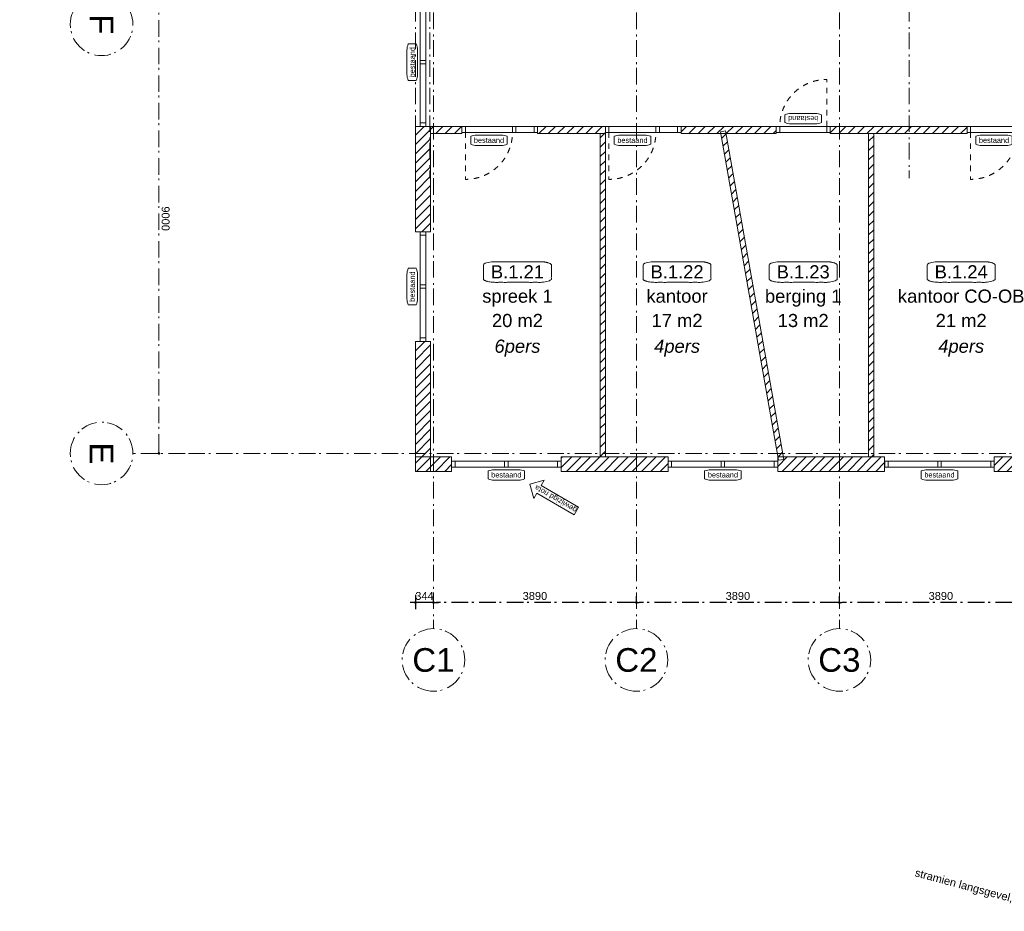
# Model space of a CAD drawing. Header units: millimetres. Extents: x -62314 to 79800, y -34032 to 28340.
# Tile 1 of 256: x -24233 to -5362, y -13410 to 3678. Entities that reach past the tile are written whole.
import ezdxf
from ezdxf.enums import TextEntityAlignment as Align

# ---------------------------------------------------------------- set-up
doc = ezdxf.new("R2010")
doc.units = ezdxf.units.MM
doc.header["$LTSCALE"] = 508
doc.header["$PDMODE"] = 1
doc.header["$PDSIZE"] = -2
doc.linetypes.add('Dash Style-1', pattern=[0.41664, 0.20828, -0.20836])
doc.linetypes.add('Dash Style-6', pattern=[1.04164, 0.625, -0.20828, 0.06943, -0.13893])
doc.layers.get('0').update_dxf_attribs({"lineweight": 0})
doc.layers.get('DEFPOINTS').update_dxf_attribs({"lineweight": 0})
for name, color, linetype, lineweight in [('(00) tekening-lijn draairichting', 7, 'Dash Style-1', 0), ('(00) tekening-merk kozijn', 40, 'Continuous', 0), ('(00) tekening-stramien-algemeen', 7, 'Dash Style-6', 0), ('(00) tekening-wijzigingspijl', 142, 'Continuous', 0), ('(00) tekst-ruimtenummer-algemeen', 8, 'Continuous', 0), ('(00) tekst-ruimtenummer-gradering', 8, 'Continuous', 0), ('(21) buitenwanden-bestaand', 7, 'Continuous', 0), ('(22) binnenwanden-X bestaand', 7, 'Continuous', 0), ('None', 7, 'Continuous', 0)]:
    doc.layers.add(name, color=color, linetype=linetype, lineweight=lineweight)
doc.styles.add('Arial', font='Arial')
doc.styles.add('Arial Italic (italic)', font='Arial Italic')
doc.styles.add('Helvetica', font='Helvetica')
doc.dimstyles.new('KE __', dxfattribs={"dimtxt": 151.308594, "dimasz": 50.074463, "dimexe": 125, "dimexo": 500, "dimgap": 25, "dimtad": 1, "dimdec": 1, "dimtxsty": 'Helvetica', "dimblk": 'DOT', "dimblk1": 'DOT', "dimblk2": 'DOT', "dimcen": 0, "dimdle": 100, "dimazin": 0, "dimtfac": 0.8, "dimtdec": 1, "dimtix": 1, "dimtmove": 0, "dimatfit": 0, "dimldrblk": 'DOT', "dimfxl": 150, "dimfxlon": 1, "dimfrac": 2, "dimtolj": 1, "dimarcsym": 0})
pattern_1 = [(45, (163395.98, 42314.6), (-89.80256, 89.80256), [])]

# ---------------------------------------------------------------- blocks, each defined once
blk = doc.blocks.new('(00)-1-ruimtenummer-200')
at = {"layer": '(00) tekst-ruimtenummer-algemeen', "color": 17, "lineweight": 0, "transparency": 33554687}
blk.add_open_spline([(433, 618), (491, 618), (592, 600), (650, 570), (650, 420), (650, 271), (592, 241), (491, 223), (0, 223), (-491, 223), (-592, 241), (-650, 271), (-650, 420), (-650, 570), (-592, 600), (-491, 618), (-15, 618), (433, 618)], degree=2, knots=[0, 0, 0, 0.013296, 0.026591, 0.039887, 0.251662, 0.264958, 0.278253, 0.291549, 0.503324, 0.51662, 0.529915, 0.543211, 0.754986, 0.768281, 0.781577, 0.794873, 1, 1, 1], dxfattribs=at)
at = {"layer": 'None', "color": 7, "linetype": 'Continuous', "lineweight": 0}
blk.add_point((0, 0), dxfattribs=at)
at = {"layer": '(00) tekst-ruimtenummer-algemeen', "color": 17, "transparency": 33554687, "style": 'Arial'}
for tag, p in [('nummer', (0, 223)), ('naam', (0, -243)), ('oppervlak', (0, -710))]:
    blk.add_attdef(tag, text='', height=252, dxfattribs=at).set_placement(p, align=Align.BOTTOM_CENTER)
at = {"layer": '(00) tekst-ruimtenummer-gradering', "color": 17, "transparency": 33554687, "style": 'Arial Italic (italic)'}
blk.add_attdef('personen', text='', height=252, dxfattribs=at).set_placement((0, -875), align=Align.TOP_CENTER)
at = {"layer": 'None', "color": 0, "flags": 1}
blk.add_attdef('klasse', (-1353, -1668), '', height=252, dxfattribs=at)
blk = doc.blocks.new('00-merk kozijn')
at = {"layer": '(00) tekening-merk kozijn', "color": 2, "lineweight": 0, "transparency": 33554687, "flags": 128}
blk.add_lwpolyline([(233, 50, 0.105357), (349, 75), (350, 75), (350, 225), (349, 225, 0.105357), (233, 250), (-233, 250, 0.105357), (-349, 225), (-350, 225), (-350, 75), (-349, 75, 0.105357), (-233, 50)], format="xyb", close=True, dxfattribs=at)
at = {"layer": 'None', "color": 7, "linetype": 'Continuous', "lineweight": 0, "transparency": 33554687}
blk.add_point((0, 0), dxfattribs=at)
at = {"layer": '(00) tekening-merk kozijn', "color": 2, "transparency": 33554687, "style": 'Arial'}
blk.add_attdef('MERK', text='', height=101, dxfattribs=at).set_placement((0, 150), align=Align.MIDDLE_CENTER)
blk = doc.blocks.new('Group-19-1')
at = {"layer": '(00) tekening-lijn draairichting', "color": 17, "lineweight": 0, "transparency": 33554687, "flags": 128}
blk.add_lwpolyline([(-179085, -40797), (-179085, -41697, 0.414214), (-178185, -40797)], format="xyb", close=True, dxfattribs=at)
at = {"layer": 'None', "color": 17, "lineweight": 0, "transparency": 33554687, "flags": 128}
for points in [[(-179152, -40683), (-179085, -40683), (-179085, -40797), (-179152, -40797)], [(-179085, -40683), (-178185, -40683), (-178185, -40797), (-179085, -40797)], [(-178185, -40683), (-178118, -40683), (-178118, -40797), (-178185, -40797)], [(-178118, -40683), (-177769, -40683), (-177769, -40797), (-178118, -40797)], [(-177769, -40683), (-177702, -40683), (-177702, -40797), (-177769, -40797)]]:
    blk.add_lwpolyline(points, close=True, dxfattribs=at)
at = {"layer": '(00) tekening-merk kozijn', "color": 1, "transparency": 33554687}
ref = blk.add_blockref('00-merk kozijn', (-178635, -40797), dxfattribs=dict(at, rotation=180))
ref.add_attrib('MERK', 'bestaand', dxfattribs={"color": 2, "transparency": 33554687, "height": 100.7, "style": 'Arial'}).set_placement((-178635, -40947), align=Align.MIDDLE_CENTER)
blk = doc.blocks.new('Group-20-1')
at = {"layer": '(00) tekening-lijn draairichting', "color": 17, "lineweight": 0, "transparency": 33554687, "flags": 128}
blk.add_lwpolyline([(-176335, -40797), (-176335, -41697, 0.414214), (-175435, -40797)], format="xyb", close=True, dxfattribs=at)
at = {"layer": 'None', "color": 17, "lineweight": 0, "transparency": 33554687, "flags": 128}
for points in [[(-176402, -40683), (-176335, -40683), (-176335, -40797), (-176402, -40797)], [(-176335, -40683), (-175435, -40683), (-175435, -40797), (-176335, -40797)], [(-175435, -40683), (-175368, -40683), (-175368, -40797), (-175435, -40797)], [(-175368, -40683), (-175019, -40683), (-175019, -40797), (-175368, -40797)], [(-175019, -40683), (-174952, -40683), (-174952, -40797), (-175019, -40797)]]:
    blk.add_lwpolyline(points, close=True, dxfattribs=at)
at = {"layer": '(00) tekening-merk kozijn', "color": 1, "transparency": 33554687}
ref = blk.add_blockref('00-merk kozijn', (-175885, -40797), dxfattribs=dict(at, rotation=180))
ref.add_attrib('MERK', 'bestaand', dxfattribs={"color": 2, "transparency": 33554687, "height": 100.7, "style": 'Arial'}).set_placement((-175885, -40947), align=Align.MIDDLE_CENTER)
blk = doc.blocks.new('Group-21-1')
at = {"layer": '(00) tekening-lijn draairichting', "color": 17, "lineweight": 0, "transparency": 33554687, "flags": 128}
blk.add_lwpolyline([(-169405, -40797), (-169405, -41697, 0.414214), (-168505, -40797)], format="xyb", close=True, dxfattribs=at)
at = {"layer": 'None', "color": 17, "lineweight": 0, "transparency": 33554687, "flags": 128}
for points in [[(-169472, -40683), (-169405, -40683), (-169405, -40797), (-169472, -40797)], [(-169405, -40683), (-168505, -40683), (-168505, -40797), (-169405, -40797)], [(-168505, -40683), (-168438, -40683), (-168438, -40797), (-168505, -40797)], [(-168438, -40683), (-167923, -40683), (-167923, -40797), (-168438, -40797)], [(-167923, -40683), (-167856, -40683), (-167856, -40797), (-167923, -40797)], [(-167856, -40683), (-167742, -40683), (-167742, -40797), (-167856, -40797)], [(-167856, -40797), (-167742, -40797), (-167742, -40864), (-167856, -40864)], [(-167856, -40864), (-167742, -40864), (-167742, -44632), (-167856, -44632)], [(-167856, -41734), (-167742, -41734), (-167742, -41801), (-167856, -41801)], [(-167856, -43665), (-167742, -43665), (-167742, -43732), (-167856, -43732)], [(-167856, -44632), (-167742, -44632), (-167742, -44699), (-167856, -44699)]]:
    blk.add_lwpolyline(points, close=True, dxfattribs=at)
at = {"layer": '(00) tekening-merk kozijn', "color": 1, "transparency": 33554687}
ref = blk.add_blockref('00-merk kozijn', (-168955, -40797), dxfattribs=dict(at, rotation=180))
ref.add_attrib('MERK', 'bestaand', dxfattribs={"color": 2, "transparency": 33554687, "height": 100.7, "style": 'Arial'}).set_placement((-168955, -40947), align=Align.MIDDLE_CENTER)
blk = doc.blocks.new('bi-BESTAAND-01')
at = {"layer": '(00) tekening-lijn draairichting', "color": 17, "lineweight": 0, "transparency": 33554687, "flags": 128}
blk.add_lwpolyline([(67, -114), (67, -1014, 0.414214), (967, -114)], format="xyb", close=True, dxfattribs=at)
at = {"layer": 'None', "color": 17, "lineweight": 0, "transparency": 33554687, "flags": 128}
for points in [[(0, 0), (67, 0), (67, -114), (0, -114)], [(67, 0), (967, 0), (967, -114), (67, -114)], [(967, 0), (1034, 0), (1034, -114), (967, -114)]]:
    blk.add_lwpolyline(points, close=True, dxfattribs=at)
at = {"layer": '(00) tekening-merk kozijn', "color": 1, "transparency": 33554687}
ref = blk.add_blockref('00-merk kozijn', (517, -114), dxfattribs=dict(at, rotation=180))
ref.add_attrib('MERK', 'bestaand', dxfattribs={"color": 2, "transparency": 33554687, "height": 100.7, "style": 'Arial'}).set_placement((517, -264), align=Align.MIDDLE_CENTER)
blk = doc.blocks.new('Group-28-1')
at = {"layer": 'None', "color": 17, "transparency": 33554687, "rotation": 180}
blk.add_blockref('bi-BESTAAND-01', (-172095, -40797), dxfattribs=at)
at = {"layer": 'None', "color": 17, "transparency": 33554687}
for name in ['Group-19-1', 'Group-20-1', 'Group-21-1']:
    blk.add_blockref(name, (0, 0), dxfattribs=at)
blk = doc.blocks.new('Group-32-1')
at = {"layer": 'None', "color": 17, "lineweight": 0, "transparency": 33554687, "flags": 128}
for points in [[(-179956, -40683), (-179956, -38220), (-179842, -38220), (-179842, -40683)], [(-179956, -38287), (-179956, -38220), (-179842, -38220), (-179842, -38287)], [(-179956, -39485), (-179956, -39418), (-179842, -39418), (-179842, -39485)], [(-179956, -40683), (-179956, -40616), (-179842, -40616), (-179842, -40683)]]:
    blk.add_lwpolyline(points, close=True, dxfattribs=at)
at = {"layer": '(00) tekening-merk kozijn', "color": 1, "transparency": 33554687, "rotation": 90}
blk.add_blockref('00-merk kozijn', (-179956, -39451), dxfattribs=at).add_auto_attribs({'MERK': 'bestaand'})
blk = doc.blocks.new('Group-33-1')
at = {"layer": 'None', "color": 17, "lineweight": 0, "transparency": 33554687, "flags": 128}
for points in [[(-179956, -44802), (-179956, -42702), (-179842, -42702), (-179842, -44802)], [(-179956, -42769), (-179956, -42702), (-179842, -42702), (-179842, -42769)], [(-179956, -43785), (-179956, -43718), (-179842, -43718), (-179842, -43785)], [(-179956, -44802), (-179956, -44735), (-179842, -44735), (-179842, -44802)]]:
    blk.add_lwpolyline(points, close=True, dxfattribs=at)
at = {"layer": '(00) tekening-merk kozijn', "color": 1, "transparency": 33554687, "rotation": 90}
blk.add_blockref('00-merk kozijn', (-179956, -43752), dxfattribs=at).add_auto_attribs({'MERK': 'bestaand'})
blk = doc.blocks.new('Group-34-1')
at = {"layer": 'None', "color": 17, "lineweight": 0, "transparency": 33554687, "flags": 128}
for points in [[(-175201, -47097), (-173101, -47097), (-173101, -47211), (-175201, -47211)], [(-175201, -47097), (-175134, -47097), (-175134, -47211), (-175201, -47211)], [(-174185, -47097), (-174118, -47097), (-174118, -47211), (-174185, -47211)], [(-173168, -47097), (-173101, -47097), (-173101, -47211), (-173168, -47211)]]:
    blk.add_lwpolyline(points, close=True, dxfattribs=at)
at = {"layer": '(00) tekening-merk kozijn', "color": 1, "transparency": 33554687}
ref = blk.add_blockref('00-merk kozijn', (-174151, -47211), dxfattribs=dict(at, rotation=180))
ref.add_attrib('MERK', 'bestaand', dxfattribs={"color": 2, "transparency": 33554687, "height": 100.7, "style": 'Arial'}).set_placement((-174151, -47360), align=Align.MIDDLE_CENTER)
blk = doc.blocks.new('Group-35-1')
at = {"layer": 'None', "color": 17, "lineweight": 0, "transparency": 33554687, "flags": 128}
for points in [[(-171051, -47097), (-168951, -47097), (-168951, -47211), (-171051, -47211)], [(-171051, -47097), (-170984, -47097), (-170984, -47211), (-171051, -47211)], [(-170035, -47097), (-169968, -47097), (-169968, -47211), (-170035, -47211)], [(-169018, -47097), (-168951, -47097), (-168951, -47211), (-169018, -47211)]]:
    blk.add_lwpolyline(points, close=True, dxfattribs=at)
at = {"layer": '(00) tekening-merk kozijn', "color": 1, "transparency": 33554687}
ref = blk.add_blockref('00-merk kozijn', (-170001, -47211), dxfattribs=dict(at, rotation=180))
ref.add_attrib('MERK', 'bestaand', dxfattribs={"color": 2, "transparency": 33554687, "height": 100.7, "style": 'Arial'}).set_placement((-170001, -47360), align=Align.MIDDLE_CENTER)
blk = doc.blocks.new('Group-175-1')
at = {"layer": 'None', "color": 17, "lineweight": 0, "transparency": 33554687, "flags": 128}
for points in [[(-179352, -47097), (-177252, -47097), (-177252, -47211), (-179352, -47211)], [(-179352, -47097), (-179285, -47097), (-179285, -47211), (-179352, -47211)], [(-178335, -47097), (-178268, -47097), (-178268, -47211), (-178335, -47211)], [(-177319, -47097), (-177252, -47097), (-177252, -47211), (-177319, -47211)]]:
    blk.add_lwpolyline(points, close=True, dxfattribs=at)
at = {"layer": '(00) tekening-merk kozijn', "color": 1, "transparency": 33554687}
ref = blk.add_blockref('00-merk kozijn', (-178302, -47211), dxfattribs=dict(at, rotation=180))
ref.add_attrib('MERK', 'bestaand', dxfattribs={"color": 2, "transparency": 33554687, "height": 100.7, "style": 'Arial'}).set_placement((-178302, -47360), align=Align.MIDDLE_CENTER)
blk = doc.blocks.new('wijzigingspijl-100')
at = {"layer": '(00) tekening-wijzigingspijl', "color": 1, "lineweight": 0, "flags": 128}
blk.add_lwpolyline([(-1031, -85), (-1031, 87), (-203, 87), (-203, 203), (0, 0), (-203, -201), (-203, -85)], close=True, dxfattribs=at)
at = {"layer": '(00) tekening-wijzigingspijl', "color": 1, "style": 'Arial'}
blk.add_attdef('hoofdveld', text='', height=102, dxfattribs=at).set_placement((-573, 1), align=Align.MIDDLE_CENTER)
blk.add_attdef('subveld', text='', height=75.5, dxfattribs=at).set_placement((-1031, -246), align=Align.MIDDLE_LEFT)
blk = doc.blocks.new('stramien langs gevel blok B')
at = {"layer": 'None', "color": 17, "transparency": 33554687, "insert": (-3550.9, -405.8), "char_height": 151.309, "attachment_point": 1, "line_spacing_factor": 0.834288, "style": 'Helvetica'}
blk.add_mtext('stramien langsgevel, blok B', dxfattribs=at)
blk = doc.blocks.new('Stramien blok B')
at = {"layer": 'None', "color": 17, "transparency": 33554687}
blk.add_blockref('stramien langs gevel blok B', (0, -13578.9), dxfattribs=at)
blk = doc.blocks.new('_Dot')
at = {"color": 0, "linetype": 'ByBlock', "lineweight": -2}
blk.add_line((-0.5, 0), (-1, 0), dxfattribs=at)
at = {"color": 0, "linetype": 'ByBlock', "const_width": 0.5}
blk.add_lwpolyline([(-0.25, 0, 1), (0.25, 0, 1)], format="xyb", close=True, dxfattribs=at)
blk = doc.blocks.new('*D392')
at = {"layer": '(00) tekening-stramien-algemeen', "color": 0, "lineweight": -2, "transparency": 33554687}
for p, q in [((1, -500), (1, -375)), ((323, -500), (323, -375)), ((-49, -500), (-99, -500)), ((323, -500), (1, -500)), ((373, -500), (423, -500))]:
    blk.add_line(p, q, dxfattribs=at)
at = {"layer": 'DEFPOINTS', "color": 0, "transparency": 33554687}
for p in [(1, -500), (1, -1000), (323, -1000)]:
    blk.add_point(p, dxfattribs=at)
at = {"layer": '(00) tekening-stramien-algemeen', "color": 0, "lineweight": -2, "xscale": 50.07446289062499, "yscale": 50.07446289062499, "zscale": 50.07446289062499}
blk.add_blockref('_Dot', (1, -500), dxfattribs=at)
at = {"layer": '(00) tekening-stramien-algemeen', "color": 0, "lineweight": -2, "xscale": 50.07446289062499, "yscale": 50.07446289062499, "zscale": 50.07446289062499, "rotation": 180}
blk.add_blockref('_Dot', (323, -500), dxfattribs=at)
at = {"layer": '(00) tekening-stramien-algemeen', "color": 0, "lineweight": 0, "transparency": 33554687, "insert": (162, -374), "char_height": 151.3, "attachment_point": 5, "style": 'Helvetica'}
blk.add_mtext('\\A1;321', dxfattribs=at)
blk = doc.blocks.new('00-stramienbol')
at = {"layer": '(00) tekening-stramien-algemeen', "color": 2, "lineweight": 0, "transparency": 33554687, "flags": 128}
blk.add_lwpolyline([(0, 600), (59, 597), (117, 588), (174, 574), (230, 554), (283, 529), (333, 499), (381, 464), (424, 424), (464, 381), (499, 333), (529, 283), (554, 230), (574, 174), (588, 117), (597, 59), (600, 0), (597, -59), (588, -117), (574, -174), (554, -230), (529, -283), (499, -333), (464, -381), (424, -424), (381, -464), (333, -499), (283, -529), (230, -554), (174, -574), (117, -588), (59, -597), (0, -600), (-59, -597), (-117, -588), (-174, -574), (-230, -554), (-283, -529), (-333, -499), (-381, -464), (-424, -424), (-464, -381), (-499, -333), (-529, -283), (-554, -230), (-574, -174), (-588, -117), (-597, -59), (-600, 0), (-597, 59), (-588, 117), (-574, 174), (-554, 230), (-529, 283), (-499, 333), (-464, 381), (-424, 424), (-381, 464), (-333, 499), (-283, 529), (-230, 554), (-174, 574), (-117, 588), (-59, 597)], close=True, dxfattribs=at)
at = {"layer": '(00) tekening-stramien-algemeen', "color": 7, "linetype": 'Continuous', "lineweight": 0, "transparency": 33554687}
for p in [(0, 600), (-600, 0), (0, 0), (600, 0), (0, -600)]:
    blk.add_point(p, dxfattribs=at)
at = {"layer": '(00) tekening-stramien-algemeen', "color": 2, "transparency": 33554687, "style": 'Arial'}
blk.add_attdef('hoofdveld', text='', height=453, dxfattribs=at).set_placement((0, 0), align=Align.MIDDLE_CENTER)
at = {"layer": 'None', "color": 0, "flags": 1}
for tag, p in [('subveld_1', (-600, -1416)), ('subveld_2', (-600, -2231))]:
    blk.add_attdef(tag, p, '', height=453, dxfattribs=at)
blk = doc.blocks.new('*D393')
at = {"layer": '(00) tekening-stramien-algemeen', "color": 0, "lineweight": -2, "transparency": 33554687}
for p, q in [((323, -500), (323, -375)), ((5362, -250), (5362, -375)), ((5312, -500), (373, -500))]:
    blk.add_line(p, q, dxfattribs=at)
at = {"layer": 'DEFPOINTS', "color": 0, "transparency": 33554687}
for p in [(323, -500), (5362, -750), (323, -1000)]:
    blk.add_point(p, dxfattribs=at)
at = {"layer": '(00) tekening-stramien-algemeen', "color": 0, "lineweight": -2, "xscale": 50.07446289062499, "yscale": 50.07446289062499, "zscale": 50.07446289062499, "rotation": 180}
blk.add_blockref('_Dot', (323, -500), dxfattribs=at)
at = {"layer": '(00) tekening-stramien-algemeen', "color": 0, "lineweight": -2, "xscale": 50.07446289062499, "yscale": 50.07446289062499, "zscale": 50.07446289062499}
blk.add_blockref('_Dot', (5362, -500), dxfattribs=at)
at = {"layer": '(00) tekening-stramien-algemeen', "color": 0, "lineweight": 0, "transparency": 33554687, "insert": (2842, -374), "char_height": 151.3, "attachment_point": 5, "style": 'Helvetica'}
blk.add_mtext('\\A1;5039', dxfattribs=at)
blk = doc.blocks.new('*D394')
at = {"layer": '(00) tekening-stramien-algemeen', "color": 0, "lineweight": -2, "transparency": 33554687}
for p, q in [((10612, -250), (10612, -375)), ((15862, -500), (15862, -375)), ((15812, -500), (10662, -500))]:
    blk.add_line(p, q, dxfattribs=at)
at = {"layer": 'DEFPOINTS', "color": 0, "transparency": 33554687}
for p in [(10612, -500), (10612, -750), (15862, -1000)]:
    blk.add_point(p, dxfattribs=at)
at = {"layer": '(00) tekening-stramien-algemeen', "color": 0, "lineweight": -2, "xscale": 50.07446289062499, "yscale": 50.07446289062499, "zscale": 50.07446289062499, "rotation": 180}
blk.add_blockref('_Dot', (10612, -500), dxfattribs=at)
at = {"layer": '(00) tekening-stramien-algemeen', "color": 0, "lineweight": -2, "xscale": 50.07446289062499, "yscale": 50.07446289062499, "zscale": 50.07446289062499}
blk.add_blockref('_Dot', (15862, -500), dxfattribs=at)
at = {"layer": '(00) tekening-stramien-algemeen', "color": 0, "lineweight": 0, "transparency": 33554687, "insert": (13237, -374), "char_height": 151.3, "attachment_point": 5, "style": 'Helvetica'}
blk.add_mtext('\\A1;5250', dxfattribs=at)
blk = doc.blocks.new('*D395')
at = {"layer": '(00) tekening-stramien-algemeen', "color": 0, "lineweight": -2, "transparency": 33554687}
for p, q in [((16112, -650), (16112, -375)), ((16272, -250), (16272, -375)), ((16062, -500), (16012, -500)), ((16272, -500), (16112, -500)), ((16322, -500), (16372, -500))]:
    blk.add_line(p, q, dxfattribs=at)
at = {"layer": 'DEFPOINTS', "color": 0, "transparency": 33554687}
for p in [(16112, -500), (16272, -750), (16112, -1969)]:
    blk.add_point(p, dxfattribs=at)
at = {"layer": '(00) tekening-stramien-algemeen', "color": 0, "lineweight": -2, "xscale": 50.07446289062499, "yscale": 50.07446289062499, "zscale": 50.07446289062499}
blk.add_blockref('_Dot', (16112, -500), dxfattribs=at)
at = {"layer": '(00) tekening-stramien-algemeen', "color": 0, "lineweight": -2, "xscale": 50.07446289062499, "yscale": 50.07446289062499, "zscale": 50.07446289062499, "rotation": 180}
blk.add_blockref('_Dot', (16272, -500), dxfattribs=at)
at = {"layer": '(00) tekening-stramien-algemeen', "color": 0, "lineweight": 0, "transparency": 33554687, "insert": (16448, -345), "char_height": 151.3, "attachment_point": 5, "style": 'Helvetica'}
blk.add_mtext('\\A1;160', dxfattribs=at)
blk = doc.blocks.new('*D396')
at = {"layer": '(00) tekening-stramien-algemeen', "color": 0, "lineweight": -2, "transparency": 33554687}
for p, q in [((16272, -500), (16272, -625)), ((25222, -500), (16322, -500)), ((25272, -500), (25272, -625))]:
    blk.add_line(p, q, dxfattribs=at)
at = {"layer": 'DEFPOINTS', "color": 0, "transparency": 33554687}
for p in [(25272, 0), (16272, 0), (16272, -500)]:
    blk.add_point(p, dxfattribs=at)
at = {"layer": '(00) tekening-stramien-algemeen', "color": 0, "lineweight": -2, "xscale": 50.07446289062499, "yscale": 50.07446289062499, "zscale": 50.07446289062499, "rotation": 180}
blk.add_blockref('_Dot', (16272, -500), dxfattribs=at)
at = {"layer": '(00) tekening-stramien-algemeen', "color": 0, "lineweight": -2, "xscale": 50.07446289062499, "yscale": 50.07446289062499, "zscale": 50.07446289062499}
blk.add_blockref('_Dot', (25272, -500), dxfattribs=at)
at = {"layer": '(00) tekening-stramien-algemeen', "color": 0, "lineweight": 0, "transparency": 33554687, "insert": (20772, -374), "char_height": 151.3, "attachment_point": 5, "style": 'Helvetica'}
blk.add_mtext('\\A1;9000', dxfattribs=at)
blk = doc.blocks.new('*D397')
at = {"layer": '(00) tekening-stramien-algemeen', "color": 0, "lineweight": -2, "transparency": 33554687}
for p, q in [((15862, -340), (15862, -375)), ((16112, -650), (16112, -375)), ((15812, -500), (15762, -500)), ((15862, -500), (16112, -500)), ((16162, -500), (16212, -500))]:
    blk.add_line(p, q, dxfattribs=at)
at = {"layer": 'DEFPOINTS', "color": 0, "transparency": 33554687}
for p in [(16112, -500), (15862, -840), (16112, -1969)]:
    blk.add_point(p, dxfattribs=at)
at = {"layer": '(00) tekening-stramien-algemeen', "color": 0, "lineweight": -2, "xscale": 50.07446289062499, "yscale": 50.07446289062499, "zscale": 50.07446289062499}
blk.add_blockref('_Dot', (15862, -500), dxfattribs=at)
at = {"layer": '(00) tekening-stramien-algemeen', "color": 0, "lineweight": -2, "xscale": 50.07446289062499, "yscale": 50.07446289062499, "zscale": 50.07446289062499, "rotation": 180}
blk.add_blockref('_Dot', (16112, -500), dxfattribs=at)
at = {"layer": '(00) tekening-stramien-algemeen', "color": 0, "lineweight": 0, "transparency": 33554687, "insert": (15685, -345), "char_height": 151.3, "attachment_point": 5, "style": 'Helvetica'}
blk.add_mtext('\\A1;250', dxfattribs=at)
blk = doc.blocks.new('*D398')
at = {"layer": '(00) tekening-stramien-algemeen', "color": 0, "lineweight": -2, "transparency": 33554687}
for p, q in [((5362, -250), (5362, -375)), ((10612, -500), (10612, -375)), ((10562, -500), (5412, -500))]:
    blk.add_line(p, q, dxfattribs=at)
at = {"layer": 'DEFPOINTS', "color": 0, "transparency": 33554687}
for p in [(5362, -500), (5362, -750), (10612, -1000)]:
    blk.add_point(p, dxfattribs=at)
at = {"layer": '(00) tekening-stramien-algemeen', "color": 0, "lineweight": -2, "xscale": 50.07446289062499, "yscale": 50.07446289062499, "zscale": 50.07446289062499, "rotation": 180}
blk.add_blockref('_Dot', (5362, -500), dxfattribs=at)
at = {"layer": '(00) tekening-stramien-algemeen', "color": 0, "lineweight": -2, "xscale": 50.07446289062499, "yscale": 50.07446289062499, "zscale": 50.07446289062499}
blk.add_blockref('_Dot', (10612, -500), dxfattribs=at)
at = {"layer": '(00) tekening-stramien-algemeen', "color": 0, "lineweight": 0, "transparency": 33554687, "insert": (7987, -374), "char_height": 151.3, "attachment_point": 5, "style": 'Helvetica'}
blk.add_mtext('\\A1;5250', dxfattribs=at)
blk = doc.blocks.new('*D400')
at = {"layer": '(00) tekening-stramien-algemeen', "color": 0, "lineweight": -2, "transparency": 33554687}
for p, q in [((-16303, -7493), (-16303, -7368)), ((-12463, -7493), (-16253, -7493)), ((-12413, -7489), (-12413, -7368))]:
    blk.add_line(p, q, dxfattribs=at)
at = {"layer": 'DEFPOINTS', "color": 0, "transparency": 33554687}
for p in [(-16303, -7493), (-16303, -7993), (-12413, -7989)]:
    blk.add_point(p, dxfattribs=at)
at = {"layer": '(00) tekening-stramien-algemeen', "color": 0, "lineweight": -2, "xscale": 50.07446289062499, "yscale": 50.07446289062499, "zscale": 50.07446289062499, "rotation": 180}
blk.add_blockref('_Dot', (-16303, -7493), dxfattribs=at)
at = {"layer": '(00) tekening-stramien-algemeen', "color": 0, "lineweight": -2, "xscale": 50.07446289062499, "yscale": 50.07446289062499, "zscale": 50.07446289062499}
blk.add_blockref('_Dot', (-12413, -7493), dxfattribs=at)
at = {"layer": '(00) tekening-stramien-algemeen', "color": 0, "lineweight": 0, "transparency": 33554687, "insert": (-14358, -7367), "char_height": 151.3, "attachment_point": 5, "style": 'Helvetica'}
blk.add_mtext('\\A1;3890', dxfattribs=at)
blk = doc.blocks.new('*D401')
at = {"layer": '(00) tekening-stramien-algemeen', "color": 0, "lineweight": -2, "transparency": 33554687}
for p, q in [((-16647, -7343), (-16647, -7618)), ((-16697, -7493), (-16747, -7493)), ((-16303, -7493), (-16647, -7493)), ((-16303, -7489), (-16303, -7368)), ((-16253, -7493), (-16203, -7493))]:
    blk.add_line(p, q, dxfattribs=at)
at = {"layer": 'DEFPOINTS', "color": 0, "transparency": 33554687}
for p in [(-16647, -4979), (-16647, -7493), (-16303, -7989)]:
    blk.add_point(p, dxfattribs=at)
at = {"layer": '(00) tekening-stramien-algemeen', "color": 0, "lineweight": -2, "xscale": 50.07446289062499, "yscale": 50.07446289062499, "zscale": 50.07446289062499}
blk.add_blockref('_Dot', (-16647, -7493), dxfattribs=at)
at = {"layer": '(00) tekening-stramien-algemeen', "color": 0, "lineweight": -2, "xscale": 50.07446289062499, "yscale": 50.07446289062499, "zscale": 50.07446289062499, "rotation": 180}
blk.add_blockref('_Dot', (-16303, -7493), dxfattribs=at)
at = {"layer": '(00) tekening-stramien-algemeen', "color": 0, "lineweight": 0, "transparency": 33554687, "insert": (-16475, -7367), "char_height": 151.3, "attachment_point": 5, "style": 'Helvetica'}
blk.add_mtext('\\A1;344', dxfattribs=at)
blk = doc.blocks.new('*D402')
at = {"layer": '(00) tekening-stramien-algemeen', "color": 0, "lineweight": -2, "transparency": 33554687}
for p, q in [((-12413, -7493), (-12413, -7368)), ((-8573, -7493), (-12363, -7493)), ((-8523, -7489), (-8523, -7368))]:
    blk.add_line(p, q, dxfattribs=at)
at = {"layer": 'DEFPOINTS', "color": 0, "transparency": 33554687}
for p in [(-12413, -7493), (-12413, -7993), (-8523, -7989)]:
    blk.add_point(p, dxfattribs=at)
at = {"layer": '(00) tekening-stramien-algemeen', "color": 0, "lineweight": -2, "xscale": 50.07446289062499, "yscale": 50.07446289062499, "zscale": 50.07446289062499, "rotation": 180}
blk.add_blockref('_Dot', (-12413, -7493), dxfattribs=at)
at = {"layer": '(00) tekening-stramien-algemeen', "color": 0, "lineweight": -2, "xscale": 50.07446289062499, "yscale": 50.07446289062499, "zscale": 50.07446289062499}
blk.add_blockref('_Dot', (-8523, -7493), dxfattribs=at)
at = {"layer": '(00) tekening-stramien-algemeen', "color": 0, "lineweight": 0, "transparency": 33554687, "insert": (-10468, -7367), "char_height": 151.3, "attachment_point": 5, "style": 'Helvetica'}
blk.add_mtext('\\A1;3890', dxfattribs=at)
blk = doc.blocks.new('*D403')
at = {"layer": '(00) tekening-stramien-algemeen', "color": 0, "lineweight": -2, "transparency": 33554687}
for p, q in [((-8523, -7493), (-8523, -7368)), ((-4683, -7493), (-8473, -7493)), ((-4633, -7489), (-4633, -7368))]:
    blk.add_line(p, q, dxfattribs=at)
at = {"layer": 'DEFPOINTS', "color": 0, "transparency": 33554687}
for p in [(-8523, -7493), (-8523, -7993), (-4633, -7989)]:
    blk.add_point(p, dxfattribs=at)
at = {"layer": '(00) tekening-stramien-algemeen', "color": 0, "lineweight": -2, "xscale": 50.07446289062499, "yscale": 50.07446289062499, "zscale": 50.07446289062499, "rotation": 180}
blk.add_blockref('_Dot', (-8523, -7493), dxfattribs=at)
at = {"layer": '(00) tekening-stramien-algemeen', "color": 0, "lineweight": -2, "xscale": 50.07446289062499, "yscale": 50.07446289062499, "zscale": 50.07446289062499}
blk.add_blockref('_Dot', (-4633, -7493), dxfattribs=at)
at = {"layer": '(00) tekening-stramien-algemeen', "color": 0, "lineweight": 0, "transparency": 33554687, "insert": (-6578, -7367), "char_height": 151.3, "attachment_point": 5, "style": 'Helvetica'}
blk.add_mtext('\\A1;3890', dxfattribs=at)
blk = doc.blocks.new('stramien kop gevel blok A')
at = {"layer": '(00) tekening-stramien-algemeen', "color": 2, "lineweight": 0}
for p, q in [((1.3, 0), (1.3, -1000)), ((25271.6, 0), (25271.6, -1000)), ((322.6, 0), (322.6, -1000)), ((5361.8, 0), (5361.8, -1000)), ((10611.8, 0), (10611.8, -1000)), ((15861.8, 0), (15861.8, -1000)), ((16111.8, 0), (16111.8, -1969.5)), ((16271.6, 0), (16271.6, -1000))]:
    blk.add_line(p, q, dxfattribs=at)
at = {"layer": 'None', "color": 17, "lineweight": 0, "transparency": 33554687}
for p, q in [((1.3, -1000), (-271.9, -1273.2)), ((322.6, -1000), (595.8, -1273.2)), ((15861.8, -1000), (15588.6, -1273.2)), ((16271.6, -1000), (16544.9, -1273.2))]:
    blk.add_line(p, q, dxfattribs=at)
at = {"layer": '(00) tekening-stramien-algemeen', "color": 2}
ref = blk.add_blockref('00-stramienbol', (-775.1, -1600), dxfattribs=dict(at, xscale=-1, rotation=180))
ref.add_attrib('hoofdveld', 'K', dxfattribs={"color": 2, "transparency": 33554687, "height": 453.1, "style": 'Arial'}).set_placement((-775.1, -1600), align=Align.MIDDLE_CENTER)
ref = blk.add_blockref('00-stramienbol', (1099, -1600), dxfattribs=dict(at, rotation=180))
ref.add_attrib('hoofdveld', 'J', dxfattribs={"color": 2, "transparency": 33554687, "height": 453.1, "style": 'Arial'}).set_placement((1099, -1600), align=Align.MIDDLE_CENTER)
ref = blk.add_blockref('00-stramienbol', (5361.8, -1600), dxfattribs=dict(at, rotation=180))
ref.add_attrib('hoofdveld', 'I', dxfattribs={"color": 2, "transparency": 33554687, "height": 453.1, "style": 'Arial'}).set_placement((5361.8, -1600), align=Align.MIDDLE_CENTER)
ref = blk.add_blockref('00-stramienbol', (10611.8, -1600), dxfattribs=dict(at, rotation=180))
ref.add_attrib('hoofdveld', 'H', dxfattribs={"color": 2, "transparency": 33554687, "height": 453.1, "style": 'Arial'}).set_placement((10611.8, -1600), align=Align.MIDDLE_CENTER)
ref = blk.add_blockref('00-stramienbol', (15085.4, -1600), dxfattribs=dict(at, xscale=-1, rotation=180))
ref.add_attrib('hoofdveld', 'G', dxfattribs={"color": 2, "transparency": 33554687, "height": 453.1, "style": 'Arial'}).set_placement((15085.4, -1600), align=Align.MIDDLE_CENTER)
ref = blk.add_blockref('00-stramienbol', (17048.1, -1600), dxfattribs=dict(at, rotation=180))
ref.add_attrib('hoofdveld', 'F', dxfattribs={"color": 2, "transparency": 33554687, "height": 453.1, "style": 'Arial'}).set_placement((17048.1, -1600), align=Align.MIDDLE_CENTER)
ref = blk.add_blockref('00-stramienbol', (25271.6, -1600), dxfattribs=dict(at, rotation=180))
ref.add_attrib('hoofdveld', 'E', dxfattribs={"color": 2, "transparency": 33554687, "height": 453.1, "style": 'Arial'}).set_placement((25271.6, -1600), align=Align.MIDDLE_CENTER)
ref = blk.add_blockref('00-stramienbol', (16111.8, -2569.5), dxfattribs=dict(at, rotation=180))
ref.add_attrib('hoofdveld', "F'", dxfattribs={"color": 2, "transparency": 33554687, "height": 453.1, "style": 'Arial'}).set_placement((16111.8, -2569.5), align=Align.MIDDLE_CENTER)
at = {"layer": 'None', "color": 17, "transparency": 33554687, "insert": (-298.7, -406.9), "char_height": 151.31, "attachment_point": 3, "line_spacing_factor": 0.834288, "style": 'Helvetica'}
blk.add_mtext('blok a', dxfattribs=at)
at = {"layer": '(00) tekening-stramien-algemeen', "color": 2, "lineweight": 0, "transparency": 33554687}
for base, p1, p2, picture, middle in [((16271.6, -500), (25271.6, 0), (16271.6, 0), '*D396', (20771.6, -374.3)), ((1.3, -500), (322.6, -1000), (1.3, -1000), '*D392', (162, -374.3)), ((322.6, -500), (5361.8, -750), (322.6, -1000), '*D393', (2842.2, -374.3)), ((5361.8, -500), (10611.8, -1000), (5361.8, -750), '*D398', (7986.8, -374.3)), ((10611.8, -500), (15861.8, -1000), (10611.8, -750), '*D394', (13236.8, -374.3))]:
    dim = blk.add_linear_dim(base=base, p1=p1, p2=p2, dimstyle='KE __', override={"dimtxt": 151.308594, "dimgap": 50, "dimdec": 0, "dimpost": '<>', "dimtxsty": 'Helvetica', "dimtmove": 2}, dxfattribs=at)
    dim.commit()
    dim.dimension.update_dxf_attribs({"geometry": picture, "text_midpoint": middle})
for p1, picture, middle in [((15861.8, -840.2), '*D397', (15685.2, -345.2)), ((16271.6, -750), '*D395', (16448.2, -345.2))]:
    dim = blk.add_linear_dim(base=(16111.8, -500), p1=p1, p2=(16111.8, -1969.5), dimstyle='KE __', override={"dimtxt": 151.308594, "dimgap": 50, "dimdec": 0, "dimpost": '<>', "dimtxsty": 'Helvetica', "dimtix": 0, "dimtmove": 2}, dxfattribs=at)
    dim.commit()
    dim.dimension.update_dxf_attribs({"geometry": picture, "text_midpoint": middle, "dimtype": 160})

msp = doc.modelspace()

# ---------------------------------------------------------------- hatches: boundary and pattern name
at = {"layer": '(21) buitenwanden-bestaand', "linetype": 'Continuous', "lineweight": 0, "transparency": 33554687}
h = msp.add_hatch(dxfattribs=at)
h.set_pattern_fill('Brick', style=0, pattern_type=2)
h.set_pattern_definition(pattern_1)
h.paths.add_polyline_path([(-16647.28, 1631.96), (-16357.81, 1631.96), (-16357.81, -386.99), (-16647.28, -386.99)])
h = msp.add_hatch(dxfattribs=at)
h.set_pattern_fill('Brick', style=0, pattern_type=2)
h.set_pattern_definition(pattern_1)
h.paths.add_polyline_path([(-16647.28, -2487.77), (-16357.81, -2487.77), (-16357.81, -4978.97), (-16647.28, -4978.97)])
h = msp.add_hatch(dxfattribs=at)
h.set_pattern_fill('Brick', style=0, pattern_type=2)
h.set_pattern_definition(pattern_1)
h.paths.add_polyline_path([(-16647.28, -4698.97), (-15955.66, -4698.97), (-15955.66, -4978.97), (-16647.28, -4978.97)])
h = msp.add_hatch(dxfattribs=at)
h.set_pattern_fill('Brick', style=0, pattern_type=2)
h.set_pattern_definition(pattern_1)
h.paths.add_polyline_path([(-13855.58, -4698.97), (-11805.43, -4698.97), (-11805.43, -4978.97), (-13855.58, -4978.97)])
h = msp.add_hatch(dxfattribs=at)
h.set_pattern_fill('Brick', style=0, pattern_type=2)
h.set_pattern_definition(pattern_1)
h.paths.add_polyline_path([(-9705.36, -4978.97), (-9705.36, -4698.97), (-7656.56, -4698.97), (-7656.56, -4978.97)])
h = msp.add_hatch(dxfattribs=at)
h.set_pattern_fill('Brick', style=0, pattern_type=2)
h.set_pattern_definition(pattern_1)
h.paths.add_polyline_path([(-5555.14, -4978.97), (-5555.14, -4698.97), (-4377.35, -4698.97), (-4377.35, -4978.97)])
at = {"layer": '(22) binnenwanden-X bestaand', "linetype": 'Continuous', "lineweight": 0, "transparency": 33554687}
h = msp.add_hatch(dxfattribs=at)
h.set_pattern_fill('Brick', style=0, pattern_type=2)
h.set_pattern_definition(pattern_1)
h.paths.add_polyline_path([(-15756.38, 1495.03), (-15756.38, 1631.96), (-16358.28, 1631.96), (-16358.28, 1495.03)])
h = msp.add_hatch(dxfattribs=at)
h.set_pattern_fill('Brick', style=0, pattern_type=2)
h.set_pattern_definition(pattern_1)
h.paths.add_polyline_path([(-13006.39, 1495.03), (-13006.39, 1631.96), (-14306.38, 1631.96), (-14306.38, 1495.03)])
h = msp.add_hatch(dxfattribs=at)
h.set_pattern_fill('Brick', style=0, pattern_type=2)
h.set_pattern_definition(pattern_1)
h.paths.add_polyline_path([(-9733.49, 1495.03), (-9733.49, 1631.96), (-11556.39, 1631.96), (-11556.39, 1495.03)])
h = msp.add_hatch(dxfattribs=at)
h.set_pattern_fill('Brick', style=0, pattern_type=2)
h.set_pattern_definition(pattern_1)
h.paths.add_polyline_path([(-10803.84, 1527.61), (-10705.24, 1545.1), (-9588.36, -4748.68), (-9686.96, -4766.18)])
h = msp.add_hatch(dxfattribs=at)
h.set_pattern_fill('Brick', style=0, pattern_type=2)
h.set_pattern_definition(pattern_1)
h.paths.add_polyline_path([(-8699.6, 1631.96), (-8699.6, 1495.03), (-6076.39, 1495.03), (-6076.39, 1631.96)])
h = msp.add_hatch(dxfattribs=at)
h.set_pattern_fill('Brick', style=0, pattern_type=2)
h.set_pattern_definition(pattern_1)
h.paths.add_polyline_path([(-13106.39, -4698.68), (-13006.39, -4698.68), (-13006.39, 1495.03), (-13106.39, 1495.03)])
h = msp.add_hatch(dxfattribs=at)
h.set_pattern_fill('Brick', style=0, pattern_type=2)
h.set_pattern_definition(pattern_1)
h.paths.add_polyline_path([(-7963.24, -4698.97), (-7863.24, -4698.97), (-7863.24, 1495.03), (-7963.24, 1495.03)])

# ---------------------------------------------------------------- linework, layer by layer
at = {"layer": '(00) tekening-stramien-algemeen', "color": 2, "lineweight": 0, "transparency": 33554687}
for p, q in [((-16647.28, 23010.29), (-16647.28, 638.19)), ((-16374.38, 23010.29), (-16374.38, 638.19)), ((-7186.96, 23010.29), (-7186.96, 638.19)), ((-16303.28, 7518.47), (-16303.28, -7992.99)), ((-12413.28, 7518.47), (-12413.28, -7992.99)), ((-8523.28, 7518.47), (-8523.28, -7992.99)), ((-573.54, -4634.97), (-21063.27, -4634.97))]:
    msp.add_line(p, q, dxfattribs=at)
at = {"layer": '(21) buitenwanden-bestaand', "color": 1, "lineweight": 0, "transparency": 33554687, "flags": 128}
for points in [[(-16647.28, 1631.96), (-16357.81, 1631.96), (-16357.81, -386.99), (-16647.28, -386.99)], [(-16647.28, -2487.77), (-16357.81, -2487.77), (-16357.81, -4978.97), (-16647.28, -4978.97)], [(-16647.28, -4698.97), (-15955.66, -4698.97), (-15955.66, -4978.97), (-16647.28, -4978.97)], [(-13855.58, -4698.97), (-11805.43, -4698.97), (-11805.43, -4978.97), (-13855.58, -4978.97)], [(-9705.36, -4978.97), (-9705.36, -4698.97), (-7656.56, -4698.97), (-7656.56, -4978.97)], [(-5555.14, -4978.97), (-5555.14, -4698.97), (-4377.35, -4698.97), (-4377.35, -4978.97)]]:
    msp.add_lwpolyline(points, close=True, dxfattribs=at)
at = {"layer": '(22) binnenwanden-X bestaand', "color": 1, "lineweight": 0, "transparency": 33554687, "flags": 128}
for points in [[(-15756.38, 1495.03), (-15756.38, 1631.96), (-16358.28, 1631.96), (-16358.28, 1495.03)], [(-13006.39, 1495.03), (-13006.39, 1631.96), (-14306.38, 1631.96), (-14306.38, 1495.03)], [(-9733.49, 1495.03), (-9733.49, 1631.96), (-11556.39, 1631.96), (-11556.39, 1495.03)], [(-10803.84, 1527.61), (-10705.24, 1545.1), (-9588.36, -4748.68), (-9686.96, -4766.18)], [(-8699.6, 1631.96), (-8699.6, 1495.03), (-6076.39, 1495.03), (-6076.39, 1631.96)], [(-13106.39, -4698.68), (-13006.39, -4698.68), (-13006.39, 1495.03), (-13106.39, 1495.03)], [(-7963.24, -4698.97), (-7863.24, -4698.97), (-7863.24, 1495.03), (-7963.24, 1495.03)]]:
    msp.add_lwpolyline(points, close=True, dxfattribs=at)

# ---------------------------------------------------------------- block references
at = {"layer": '(00) tekening-stramien-algemeen', "color": 2}
ref = msp.add_blockref('00-stramienbol', (-16303.28, -8592.99), dxfattribs=dict(at, rotation=180))
ref.add_attrib('hoofdveld', 'C1', dxfattribs={"color": 2, "transparency": 33554687, "height": 453.099, "style": 'Arial'}).set_placement((-16303.28, -8592.99), align=Align.MIDDLE_CENTER)
ref = msp.add_blockref('00-stramienbol', (-12413.28, -8592.99), dxfattribs=dict(at, rotation=180))
ref.add_attrib('hoofdveld', 'C2', dxfattribs={"color": 2, "transparency": 33554687, "height": 453.099, "style": 'Arial'}).set_placement((-12413.28, -8592.99), align=Align.MIDDLE_CENTER)
ref = msp.add_blockref('00-stramienbol', (-8523.28, -8592.99), dxfattribs=dict(at, rotation=180))
ref.add_attrib('hoofdveld', 'C3', dxfattribs={"color": 2, "transparency": 33554687, "height": 453.099, "style": 'Arial'}).set_placement((-8523.28, -8592.99), align=Align.MIDDLE_CENTER)
at = {"layer": 'None', "color": 17, "transparency": 33554687}
for name, p, rotation in [('stramien kop gevel blok A', (-21063.27, 20636.68), 270), ('Stramien blok B', (0, 0), 344.9999645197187)]:
    msp.add_blockref(name, p, dxfattribs=dict(at, rotation=rotation))
for name in ['Group-28-1', 'Group-32-1', 'Group-33-1', 'Group-175-1', 'Group-34-1', 'Group-35-1']:
    msp.add_blockref(name, (163395.98, 42314.6), dxfattribs=at)
for p, values in [((-14693.09, -1578.72), {'nummer': 'B.1.21', 'naam': 'spreek 1', 'oppervlak': '20 m2', 'personen': '6pers'}), ((-11633.94, -1578.72), {'nummer': 'B.1.22', 'naam': 'kantoor', 'oppervlak': '17 m2', 'personen': '4pers'}), ((-6188.6, -1578.72), {'nummer': 'B.1.24', 'naam': 'kantoor CO-OB', 'oppervlak': '21 m2', 'personen': '4pers'})]:
    msp.add_blockref('(00)-1-ruimtenummer-200', p, dxfattribs=at).add_auto_attribs(values)
ref = msp.add_blockref('(00)-1-ruimtenummer-200', (-9216.49, -1578.72), dxfattribs=at)
ref.add_attrib('nummer', 'B.1.23', dxfattribs={"layer": '(00) tekst-ruimtenummer-algemeen', "color": 17, "transparency": 33554687, "height": 251.722, "style": 'Arial'}).set_placement((-9216.49, -1355.85), align=Align.BOTTOM_CENTER)
ref.add_attrib('naam', 'berging 1', dxfattribs={"layer": '(00) tekst-ruimtenummer-algemeen', "color": 17, "transparency": 33554687, "height": 251.722, "style": 'Arial'}).set_placement((-9216.49, -1822.13), align=Align.BOTTOM_CENTER)
ref.add_attrib('oppervlak', '13 m2', dxfattribs={"layer": '(00) tekst-ruimtenummer-algemeen', "color": 17, "transparency": 33554687, "height": 251.722, "style": 'Arial'}).set_placement((-9216.49, -2288.41), align=Align.BOTTOM_CENTER)
at = {"layer": 'None', "color": 17, "transparency": 33554687, "rotation": 150.0000000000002}
msp.add_blockref('wijzigingspijl-100', (-14455.62, -5220.97), dxfattribs=at).add_auto_attribs({'hoofdveld': 'gewijzigd nota'})

# ---------------------------------------------------------------- dimensions: what is measured, and where the dimension line sits
at = {"layer": '(00) tekening-stramien-algemeen', "color": 2, "lineweight": 0, "transparency": 33554687}
for base, p1, p2, picture, middle in [((-16647.28, -7492.99), (-16303.28, -7989.4), (-16647.28, -4978.97), '*D401', (-16475.28, -7367.34)), ((-16303.28, -7492.99), (-12413.28, -7989.4), (-16303.28, -7992.99), '*D400', (-14358.28, -7367.34)), ((-12413.28, -7492.99), (-8523.28, -7989.4), (-12413.28, -7992.99), '*D402', (-10468.28, -7367.34)), ((-8523.28, -7492.99), (-4633.28, -7989.4), (-8523.28, -7992.99), '*D403', (-6578.28, -7367.34))]:
    dim = msp.add_linear_dim(base=base, p1=p1, p2=p2, dimstyle='KE __', override={"dimtxt": 151.308594, "dimgap": 50, "dimdec": 0, "dimpost": '<>', "dimtxsty": 'Helvetica', "dimtmove": 2}, dxfattribs=at)
    dim.commit()
    dim.dimension.update_dxf_attribs({"geometry": picture, "text_midpoint": middle})

doc.saveas('drawing.dxf')
